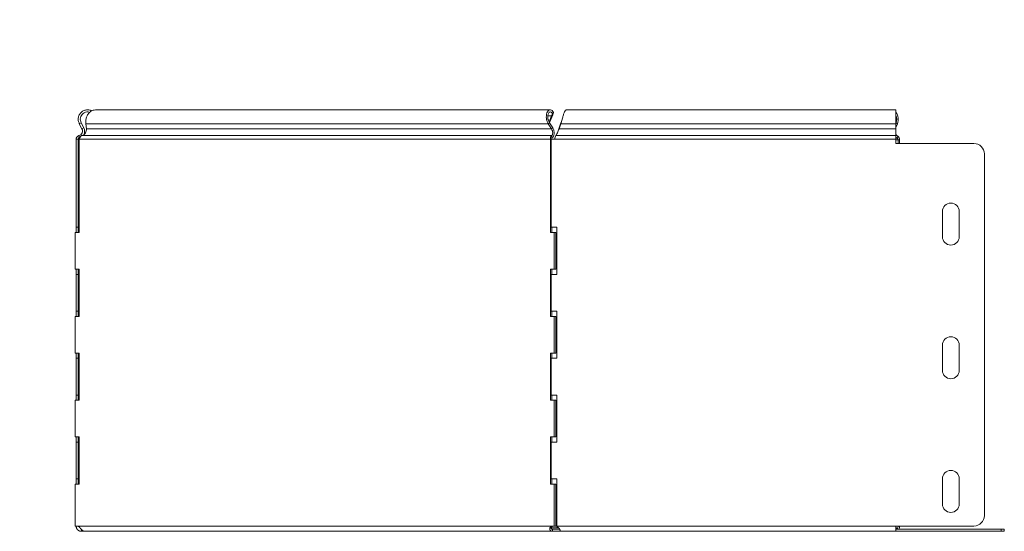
# Model space of a CAD drawing. Header units: millimetres. Extents: x -165 to 1411, y -6114 to 292.
# Tile 9 of 12: x 315 to 785, y -1192 to -948. Entities that reach past the tile are written whole.
import ezdxf

# ---------------------------------------------------------------- set-up
doc = ezdxf.new("R2010")
doc.units = ezdxf.units.MM
doc.styles.add('SLDTEXTSTYLE3', font='TXT', dxfattribs={"width": 0.7, "bigfont": 'bigfont'})

msp = doc.modelspace()

# ---------------------------------------------------------------- linework, layer by layer
at = {"color": 7, "linetype": 'Continuous', "lineweight": 15}
for p, q in [((567.89, -990.55), (350.95, -990.55)), ((732.79, -990.55), (575.54, -990.55)), ((732.79, -997.17), (732.79, -990.55)), ((568.48, -993.41), (567.3, -996.2)), ((569.11, -992.94), (567.72, -996.2)), ((568.48, -993.41), (569.11, -992.94)), ((568.92, -992.51), (569.4, -991.78)), ((343.19, -997.17), (344.08, -996.7)), ((344.46, -999.55), (343.19, -997.17)), ((345.35, -999.08), (344.08, -996.7)), ((344.46, -999.55), (345.35, -999.08)), ((346.31, -997.17), (346.6, -999.55)), ((566.92, -997.17), (567.55, -996.7)), ((568.42, -999.55), (566.92, -997.17)), ((567.72, -996.2), (567.41, -996.43)), ((569.05, -999.08), (567.55, -996.7)), ((568.42, -999.55), (569.05, -999.08)), ((572.94, -996.7), (572.09, -999.08)), ((572.94, -997.17), (572.09, -999.55)), ((572.09, -999.55), (572.09, -999.08)), ((572.94, -997.17), (572.94, -996.7)), ((732.86, -996.7), (732.79, -996.87)), ((732.79, -997.17), (732.79, -999.55)), ((733.48, -997.17), (732.79, -998.99)), ((732.79, -1002.86), (732.79, -999.55)), ((341.66, -1004.6), (341.66, -1046.55)), ((341.66, -1004.6), (342.66, -1004.6)), ((342.66, -1004.6), (342.66, -1046.55)), ((343.26, -1003.83), (343.01, -1002.86)), ((343.11, -1004.6), (343.11, -1049.05)), ((567.95, -1049.05), (567.95, -1004.6)), ((568.66, -1004.6), (567.95, -1004.6)), ((568.25, -1046.55), (568.25, -1004.6)), ((568.25, -1004.6), (569.95, -1004.6)), ((568.7, -1003.83), (568.52, -1002.86)), ((571.66, -1000.6), (571.66, -1000.61)), ((732.79, -1004.6), (732.79, -1002.86)), ((732.79, -1004.6), (732.79, -1006.6)), ((733.86, -1004.86), (733.86, -1006.6)), ((734.56, -1004.86), (734.56, -1006.6)), ((770, -1006.6), (732.79, -1006.6)), ((775, -1184.05), (775, -1011.6)), ((755, -1051.05), (755, -1039.05)), ((763, -1039.05), (763, -1051.05)), ((341.66, -1046.55), (342.66, -1046.55)), ((341.66, -1049.05), (341.66, -1046.55)), ((342.66, -1049.05), (342.66, -1046.55)), ((568.25, -1046.55), (570.95, -1046.55)), ((568.66, -1049.05), (568.66, -1046.55)), ((570.95, -1046.55), (570.95, -1069.05)), ((341.27, -1066.55), (341.27, -1049.05)), ((343.11, -1049.05), (341.27, -1049.05)), ((569.79, -1049.05), (567.95, -1049.05)), ((569.79, -1049.05), (569.79, -1066.55)), ((569.79, -1049.05), (570.5, -1049.05)), ((570.5, -1049.05), (570.5, -1066.55)), ((341.27, -1066.55), (343.11, -1066.55)), ((341.66, -1069.05), (341.66, -1066.55)), ((341.66, -1069.05), (342.66, -1069.05)), ((341.66, -1069.05), (341.66, -1086.55)), ((342.66, -1069.05), (342.66, -1066.55)), ((342.66, -1069.05), (342.66, -1086.55)), ((343.11, -1066.55), (343.11, -1089.05)), ((567.95, -1066.55), (569.79, -1066.55)), ((567.95, -1089.05), (567.95, -1066.55)), ((568.25, -1086.55), (568.25, -1069.05)), ((570.95, -1069.05), (568.25, -1069.05)), ((568.66, -1069.05), (568.66, -1066.55)), ((569.79, -1066.55), (570.5, -1066.55)), ((341.27, -1106.55), (341.27, -1089.05)), ((343.11, -1089.05), (341.27, -1089.05)), ((341.66, -1086.55), (342.66, -1086.55)), ((341.66, -1089.05), (341.66, -1086.55)), ((342.66, -1089.05), (342.66, -1086.55)), ((569.79, -1089.05), (567.95, -1089.05)), ((568.25, -1086.55), (570.95, -1086.55)), ((568.66, -1089.05), (568.66, -1086.55)), ((569.79, -1089.05), (569.79, -1106.55)), ((569.79, -1089.05), (570.5, -1089.05)), ((570.5, -1089.05), (570.5, -1106.55)), ((570.95, -1086.55), (570.95, -1109.05)), ((755, -1114.8), (755, -1102.8)), ((763, -1102.8), (763, -1114.8)), ((341.27, -1106.55), (343.11, -1106.55)), ((341.66, -1109.05), (341.66, -1106.55)), ((342.66, -1109.05), (342.66, -1106.55)), ((343.11, -1106.55), (343.11, -1129.05)), ((567.95, -1106.55), (569.79, -1106.55)), ((567.95, -1129.05), (567.95, -1106.55)), ((568.66, -1109.05), (568.66, -1106.55)), ((569.79, -1106.55), (570.5, -1106.55)), ((341.66, -1109.05), (342.66, -1109.05)), ((341.66, -1109.05), (341.66, -1126.55)), ((342.66, -1109.05), (342.66, -1126.55)), ((568.25, -1126.55), (568.25, -1109.05)), ((570.95, -1109.05), (568.25, -1109.05)), ((341.66, -1126.55), (342.66, -1126.55)), ((341.66, -1129.05), (341.66, -1126.55)), ((342.66, -1129.05), (342.66, -1126.55)), ((568.25, -1126.55), (570.95, -1126.55)), ((568.66, -1129.05), (568.66, -1126.55)), ((570.95, -1126.55), (570.95, -1149.05)), ((341.27, -1146.55), (341.27, -1129.05)), ((343.11, -1129.05), (341.27, -1129.05)), ((569.79, -1129.05), (567.95, -1129.05)), ((569.79, -1129.05), (569.79, -1146.55)), ((569.79, -1129.05), (570.5, -1129.05)), ((570.5, -1129.05), (570.5, -1146.55)), ((341.27, -1146.55), (343.11, -1146.55)), ((341.66, -1149.05), (341.66, -1146.55)), ((341.66, -1149.05), (342.66, -1149.05)), ((341.66, -1149.05), (341.66, -1166.55)), ((342.66, -1149.05), (342.66, -1146.55)), ((342.66, -1149.05), (342.66, -1166.55)), ((343.11, -1146.55), (343.11, -1169.05)), ((567.95, -1146.55), (569.79, -1146.55)), ((567.95, -1169.05), (567.95, -1146.55)), ((568.25, -1166.55), (568.25, -1149.05)), ((570.95, -1149.05), (568.25, -1149.05)), ((568.66, -1149.05), (568.66, -1146.55)), ((569.79, -1146.55), (570.5, -1146.55)), ((341.27, -1189.05), (341.27, -1169.05)), ((343.11, -1169.05), (341.27, -1169.05)), ((341.66, -1166.55), (342.66, -1166.55)), ((341.66, -1169.05), (341.66, -1166.55)), ((342.66, -1169.05), (342.66, -1166.55)), ((569.79, -1169.05), (567.95, -1169.05)), ((568.25, -1166.55), (570.95, -1166.55)), ((568.66, -1169.05), (568.66, -1166.55)), ((569.79, -1169.05), (569.79, -1189.05)), ((569.79, -1169.05), (570.5, -1169.05)), ((570.5, -1169.05), (570.5, -1189.05)), ((570.95, -1166.55), (570.95, -1189.05)), ((755, -1178.55), (755, -1166.55)), ((763, -1166.55), (763, -1178.55)), ((570.95, -1187.55), (570.5, -1187.55)), ((342.05, -1189.05), (341.27, -1189.05)), ((342.67, -1189.14), (341.67, -1189.2)), ((344.16, -1191.55), (344.16, -1190.55)), ((345.68, -1191.55), (344.16, -1191.55)), ((345.68, -1191.55), (568.92, -1191.55)), ((569.41, -1189.05), (568.71, -1189.05)), ((568.92, -1190.55), (568.92, -1191.55)), ((572.4, -1190.55), (568.92, -1190.55)), ((572.58, -1191.55), (568.92, -1191.55)), ((569.79, -1189.05), (569.01, -1189.05)), ((569.79, -1189.05), (570.5, -1189.05)), ((570.95, -1189.05), (570.95, -1189.2)), ((572.58, -1191.55), (572.58, -1191.06)), ((572.58, -1191.55), (732.79, -1191.55)), ((732.79, -1189.05), (770, -1189.05)), ((732.79, -1191.55), (732.79, -1189.05)), ((732.79, -1189.59), (732.94, -1189.91)), ((783.04, -1190.55), (732.79, -1190.55)), ((783.04, -1191.55), (732.79, -1191.55)), ((783.04, -1190.55), (784.5, -1190.55)), ((784.5, -1191.55), (783.04, -1191.55)), ((784.5, -1190.55), (784.5, -1191.55))]:
    msp.add_line(p, q, dxfattribs=at)
at = {"color": 7, "linetype": 'Continuous', "lineweight": 0}
for p, q in [((566.7, -993.41), (568.48, -993.41)), ((346.31, -997.17), (566.92, -997.17)), ((346.6, -999.55), (568.42, -999.55)), ((572.09, -999.55), (732.79, -999.55)), ((572.94, -997.17), (732.79, -997.17)), ((732.79, -996.7), (732.86, -996.7)), ((733.48, -997.17), (732.86, -996.7)), ((343.11, -1004.6), (567.95, -1004.6)), ((344.45, -1002.86), (568.52, -1002.86)), ((569.95, -1004.6), (732.79, -1004.6)), ((570.49, -1002.86), (732.79, -1002.86)), ((732.79, -1004.09), (733.45, -1004.09)), ((732.79, -1004.86), (733.86, -1004.86)), ((733.65, -1003.13), (733.45, -1004.09)), ((734.56, -1004.86), (733.86, -1004.86)), ((342.36, -1189.05), (568.71, -1189.05)), ((568.24, -1189.91), (571.91, -1189.91)), ((570.95, -1189.05), (732.79, -1189.05)), ((732.79, -1189.91), (732.94, -1189.91)), ((783.04, -1191.55), (783.04, -1190.55))]:
    msp.add_line(p, q, dxfattribs=at)
at = {"color": 7, "linetype": 'Continuous', "lineweight": 15, "flags": 128}
msp.add_lwpolyline([(732.79, -1003.67), (732.94, -1003.79), (733.45, -1004.09)], dxfattribs=at)
at = {"color": 7, "linetype": 'Continuous', "lineweight": 15}
for centre, radius, start, end in [((728.05, -995.07), 5.82, 338.8624, 35.4359), ((728.38, -995.06), 4.77, 339.8236, 22.2486), ((734.43, -1001.42), 1.88, 209.5018, 245.4147), ((733.05, -1004.79), 0.811, 355.5071, 60.3471), ((732.74, -1004.71), 1.82, 355.5071, 60.3471), ((770, -1011.6), 5, 0, 90), ((759, -1039.05), 4, 0, 180), ((759, -1051.05), 4, 180, 0), ((759, -1102.8), 4, 0, 180), ((759, -1114.8), 4, 180, 0), ((759, -1166.55), 4, 0, 180), ((759, -1178.55), 4, 180, 0), ((770, -1184.05), 5, 270, 0), ((344.16, -1189.05), 2.5, 180, 183.3405), ((342.21, -1190.3), 1.25, 82.9846, 97.0154), ((568.86, -1190.3), 1.25, 82.9846, 97.0154), ((733.87, -1189.55), 1, 201.0227, 270), ((732.22, -1189.14), 1.64, 311.2413, 3.0288), ((731.37, -1189.09), 3.19, 332.7541, 0.7206)]:
    msp.add_arc(centre, radius, start, end, dxfattribs=at)
for points, knots in [([(343.19, -997.17), (342.99, -996.68), (342.59, -995.7), (342.68, -994.07), (343.29, -992.59), (344.37, -991.41), (345.81, -990.66), (347.39, -990.49), (348.58, -990.66), (349.09, -991.02), (349.17, -991.07)], [0, 0, 0, 0, 0.1392541, 0.2785081, 0.4177622, 0.5570162, 0.6962703, 0.8355243, 0.9747784, 1, 1, 1, 1]), ([(350.95, -990.59), (350.55, -990.61), (349.66, -990.67), (348.4, -991.41), (347.31, -992.59), (346.57, -994.07), (346.19, -995.7), (346.27, -996.68), (346.31, -997.17)], [0, 0, 0, 0, 0.145898, 0.316718, 0.487539, 0.658359, 0.82918, 1, 1, 1, 1]), ([(566.92, -997.17), (566.64, -996.71), (566.42, -996.2), (566.11, -995.15), (566.02, -994.61), (565.97, -993.58), (566.01, -993.09), (566.2, -992.19), (566.35, -991.8), (566.73, -991.16), (566.97, -990.91), (567.47, -990.6), (567.74, -990.53), (568.28, -990.59), (568.54, -990.71), (569.02, -991.12), (569.23, -991.42), (569.4, -991.78)], [0, 0, 0, 0, 0.125, 0.125, 0.25, 0.25, 0.375, 0.375, 0.5, 0.5, 0.625, 0.625, 0.75, 0.75, 0.875, 0.875, 1, 1, 1, 1]), ([(575.54, -990.59), (575.41, -990.61), (575.14, -990.67), (574.71, -991.41), (574.27, -992.59), (573.83, -994.07), (573.38, -995.7), (573.09, -996.68), (572.94, -997.17)], [0, 0, 0, 0, 0.145898, 0.316718, 0.487539, 0.658359, 0.82918, 1, 1, 1, 1]), ([(344.08, -996.7), (343.92, -996.32), (343.61, -995.55), (343.68, -994.29), (344.15, -993.14), (345, -992.21), (346.1, -991.65), (347.23, -991.47), (347.91, -991.67), (348.18, -991.75)], [0, 0, 0, 0, 0.149172, 0.298344, 0.447516, 0.596688, 0.74586, 0.895032, 1, 1, 1, 1]), ([(567.55, -996.7), (567.31, -996.34), (567.11, -995.94), (566.82, -995.13), (566.73, -994.71), (566.64, -993.91), (566.65, -993.52), (566.75, -992.83), (566.85, -992.52), (567.1, -992.02), (567.26, -991.83), (567.6, -991.59), (567.79, -991.54), (568.16, -991.58), (568.34, -991.67), (568.67, -992), (568.81, -992.23), (568.92, -992.51)], [0, 0, 0, 0, 0.125, 0.125, 0.25, 0.25, 0.375, 0.375, 0.5, 0.5, 0.625, 0.625, 0.75, 0.75, 0.875, 0.875, 1, 1, 1, 1]), ([(573.65, -994.81), (573.56, -995.05), (573.32, -995.71), (573.09, -996.32), (572.94, -996.7)], [0, 0, 0, 0, 0.372948, 1, 1, 1, 1]), ([(343.01, -1002.86), (343.35, -1002.78), (343.66, -1002.61), (344.19, -1002.16), (344.4, -1001.88), (344.68, -1001.24), (344.75, -1000.89), (344.72, -1000.2), (344.63, -999.86), (344.46, -999.55)], [0, 0, 0, 0, 0.25, 0.25, 0.5, 0.5, 0.75, 0.75, 1, 1, 1, 1]), ([(346.6, -999.55), (346.62, -999.86), (346.6, -1000.2), (346.43, -1000.89), (346.29, -1001.24), (345.9, -1001.88), (345.66, -1002.16), (345.1, -1002.61), (344.78, -1002.78), (344.45, -1002.86)], [0, 0, 0, 0, 0.25, 0.25, 0.5, 0.5, 0.75, 0.75, 1, 1, 1, 1]), ([(345.11, -1002.56), (345.23, -1002.37), (345.49, -1001.96), (345.7, -1001.26), (345.76, -1000.51), (345.65, -999.76), (345.45, -999.31), (345.35, -999.08)], [0, 0, 0, 0, 0.1889888, 0.3917416, 0.5944944, 0.7972472, 1, 1, 1, 1]), ([(568.52, -1002.86), (568.67, -1002.78), (568.8, -1002.61), (568.98, -1002.16), (569.04, -1001.88), (569.05, -1001.24), (569, -1000.89), (568.79, -1000.2), (568.63, -999.86), (568.42, -999.55)], [0, 0, 0, 0, 0.25, 0.25, 0.5, 0.5, 0.75, 0.75, 1, 1, 1, 1]), ([(568.7, -1003.83), (568.95, -1003.71), (569.17, -1003.47), (569.52, -1002.83), (569.64, -1002.42), (569.74, -1001.51), (569.71, -1001.01), (569.49, -1000.01), (569.31, -999.52), (569.05, -999.08)], [0, 0, 0, 0, 0.25, 0.25, 0.5, 0.5, 0.75, 0.75, 1, 1, 1, 1]), ([(572.09, -999.55), (571.95, -999.86), (571.82, -1000.2), (571.56, -1000.89), (571.42, -1001.24), (571.16, -1001.88), (571.02, -1002.16), (570.76, -1002.61), (570.62, -1002.78), (570.49, -1002.86)], [0, 0, 0, 0, 0.25, 0.25, 0.5, 0.5, 0.75, 0.75, 1, 1, 1, 1]), ([(572.09, -999.08), (572.02, -999.31), (571.89, -999.76), (571.75, -1000.29), (571.67, -1000.57), (571.66, -1000.6)], [0, 0, 0, 0, 0.471133, 0.942267, 1, 1, 1, 1]), ([(341.66, -1004.6), (341.66, -1004.21), (341.8, -1003.82), (342.28, -1003.19), (342.63, -1002.96), (343.01, -1002.86)], [0, 0, 0, 0, 0.5, 0.5, 1, 1, 1, 1]), ([(342.66, -1004.6), (342.66, -1004.43), (342.72, -1004.25), (342.94, -1003.98), (343.09, -1003.87), (343.26, -1003.83)], [0, 0, 0, 0, 0.5, 0.5, 1, 1, 1, 1]), ([(344.45, -1002.86), (344.11, -1002.96), (343.8, -1003.19), (343.34, -1003.82), (343.18, -1004.21), (343.11, -1004.6)], [0, 0, 0, 0, 0.5, 0.5, 1, 1, 1, 1]), ([(567.95, -1004.6), (567.89, -1004.21), (567.92, -1003.82), (568.14, -1003.19), (568.32, -1002.96), (568.52, -1002.86)], [0, 0, 0, 0, 0.5, 0.5, 1, 1, 1, 1]), ([(568.66, -1004.6), (568.6, -1004.43), (568.58, -1004.25), (568.6, -1003.98), (568.65, -1003.87), (568.7, -1003.83)], [0, 0, 0, 0, 0.5, 0.5, 1, 1, 1, 1]), ([(570.49, -1002.86), (570.4, -1002.96), (570.31, -1003.19), (570.13, -1003.82), (570.04, -1004.21), (569.95, -1004.6)], [0, 0, 0, 0, 0.5, 0.5, 1, 1, 1, 1]), ([(344.16, -1191.55), (344.11, -1191.55), (344.01, -1191.55), (343.85, -1191.54), (343.7, -1191.51), (343.56, -1191.48), (343.42, -1191.44), (343.28, -1191.39), (343.15, -1191.34), (343.03, -1191.28), (342.91, -1191.22), (342.8, -1191.15), (342.69, -1191.08), (342.59, -1191), (342.5, -1190.92), (342.41, -1190.84), (342.33, -1190.76), (342.26, -1190.67), (342.19, -1190.59), (342.13, -1190.5), (342.03, -1190.36), (341.91, -1190.15), (341.8, -1189.89), (341.73, -1189.64), (341.68, -1189.41), (341.67, -1189.27), (341.67, -1189.2)], [0, 0, 0, 0, 0.036, 0.07123, 0.105706, 0.139446, 0.172469, 0.204795, 0.236446, 0.267444, 0.297814, 0.327581, 0.356773, 0.38542, 0.413551, 0.4412, 0.468401, 0.495189, 0.521604, 0.547683, 0.573467, 0.652024, 0.732615, 0.816667, 0.905438, 1, 1, 1, 1]), ([(342.36, -1189.05), (342.42, -1189.08), (342.53, -1189.12), (342.7, -1189.2), (342.85, -1189.28), (342.98, -1189.36), (343.09, -1189.44), (343.22, -1189.55), (343.35, -1189.68), (343.5, -1189.85), (343.66, -1190.04), (343.83, -1190.24), (344, -1190.44), (344.18, -1190.64), (344.37, -1190.83), (344.55, -1191), (344.74, -1191.16), (344.93, -1191.29), (345.12, -1191.41), (345.31, -1191.49), (345.5, -1191.54), (345.62, -1191.55), (345.68, -1191.55)], [0, 0, 0, 0, 0.0527, 0.100681, 0.144042, 0.182914, 0.217484, 0.248014, 0.29495, 0.343138, 0.393022, 0.445004, 0.499439, 0.552547, 0.605579, 0.65885, 0.712671, 0.767342, 0.82315, 0.880366, 0.939239, 1, 1, 1, 1]), ([(568.92, -1191.55), (568.88, -1191.55), (568.8, -1191.55), (568.68, -1191.54), (568.57, -1191.51), (568.46, -1191.48), (568.36, -1191.44), (568.26, -1191.39), (568.17, -1191.34), (568.09, -1191.28), (568.02, -1191.22), (567.95, -1191.15), (567.89, -1191.08), (567.84, -1191.01), (567.79, -1190.93), (567.75, -1190.85), (567.72, -1190.77), (567.69, -1190.69), (567.67, -1190.6), (567.66, -1190.52), (567.65, -1190.37), (567.66, -1190.15), (567.74, -1189.87), (567.86, -1189.63), (568.03, -1189.42), (568.23, -1189.25), (568.46, -1189.12), (568.62, -1189.08), (568.71, -1189.05)], [0, 0, 0, 0, 0.031769, 0.062831, 0.0932, 0.122891, 0.151919, 0.180302, 0.208059, 0.235209, 0.261772, 0.287771, 0.31323, 0.338175, 0.362632, 0.386629, 0.410198, 0.433371, 0.45618, 0.478661, 0.500851, 0.578177, 0.651322, 0.721475, 0.789977, 0.858273, 0.92782, 1, 1, 1, 1]), ([(568.92, -1190.55), (568.79, -1190.55), (568.68, -1190.53), (568.49, -1190.45), (568.41, -1190.4), (568.3, -1190.27), (568.26, -1190.19), (568.23, -1190.08), (568.23, -1190.04), (568.23, -1189.98), (568.23, -1189.96), (568.23, -1189.93), (568.24, -1189.92), (568.24, -1189.91), (568.24, -1189.9), (568.24, -1189.9), (568.24, -1189.89), (568.24, -1189.89), (568.24, -1189.89), (568.24, -1189.89), (568.24, -1189.89), (568.27, -1189.78), (568.32, -1189.68), (568.45, -1189.49), (568.54, -1189.41), (568.75, -1189.26), (568.86, -1189.2), (569.12, -1189.11), (569.26, -1189.07), (569.41, -1189.05)], [0, 0, 0, 0, 0.125, 0.125, 0.25, 0.25, 0.375, 0.375, 0.4375, 0.4375, 0.46875, 0.46875, 0.484375, 0.484375, 0.492188, 0.492188, 0.496094, 0.496094, 0.498047, 0.498047, 0.5, 0.5, 0.625, 0.625, 0.75, 0.75, 0.875, 0.875, 1, 1, 1, 1]), ([(570.95, -1189.2), (571.03, -1189.25), (571.17, -1189.34), (571.38, -1189.47), (571.56, -1189.6), (571.71, -1189.72), (571.84, -1189.83), (571.97, -1189.96), (572.09, -1190.12), (572.22, -1190.3), (572.33, -1190.5), (572.43, -1190.69), (572.52, -1190.87), (572.58, -1191.03), (572.62, -1191.17), (572.64, -1191.29), (572.65, -1191.4), (572.64, -1191.48), (572.62, -1191.54), (572.6, -1191.55), (572.58, -1191.55)], [0, 0, 0, 0, 0.060779, 0.116021, 0.165803, 0.210232, 0.249456, 0.283693, 0.336739, 0.391737, 0.449105, 0.50921, 0.572372, 0.623932, 0.678241, 0.735597, 0.796253, 0.860423, 0.928288, 1, 1, 1, 1])]:
    msp.add_open_spline(points, degree=3, knots=knots, dxfattribs=at)
for points in [[(568.92, -992.51), (568.8, -992.77), (568.66, -993.07), (568.48, -993.41)], [(569.4, -991.78), (569.35, -992.11), (569.25, -992.51), (569.11, -992.94)]]:
    msp.add_open_spline(points, degree=3, dxfattribs=at)

# ---------------------------------------------------------------- texts
at = {"color": 7, "linetype": 'Continuous', "lineweight": 0, "insert": (-127.21, -948.8), "char_height": 15, "attachment_point": 1, "style": 'SLDTEXTSTYLE3'}
msp.add_mtext('\\M+18454\\M+18452\\M+18450\\M+18451-300\\M+18487200', dxfattribs=at)

doc.saveas('drawing.dxf')
